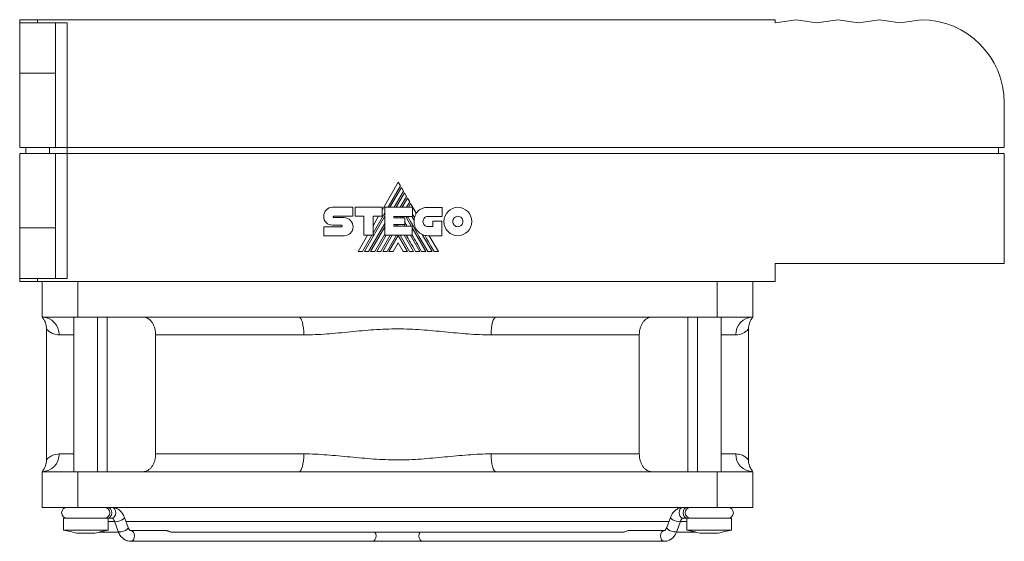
# Model space of a CAD drawing. Header units: millimetres. Extents: x 21 to 577, y 61 to 360.
# Tile 4 of 4: x 412 to 577, y 272 to 360. Entities that reach past the tile are written whole.
import ezdxf

# ---------------------------------------------------------------- set-up
doc = ezdxf.new("R2010")
doc.units = ezdxf.units.MM
doc.linetypes.add('PHANTOM', pattern=[12.7, 6.35, -1.27, 1.27, -1.27, 1.27, -1.27])
doc.layers.add('___VS___', color=7, linetype='Continuous', lineweight=15)

msp = doc.modelspace()

# ---------------------------------------------------------------- linework, layer by layer
at = {"color": 7, "linetype": 'Continuous', "lineweight": 15}
for p, q in [((411.9, 359.86), (414.9, 359.86)), ((411.9, 359.36), (411.9, 359.86)), ((417.9, 359.36), (411.9, 359.36)), ((411.9, 359.36), (411.9, 350.86)), ((414.9, 359.86), (414.9, 359.36)), ((414.9, 359.86), (538.9, 359.86)), ((417.9, 359.36), (417.9, 350.86)), ((417.9, 359.36), (419.9, 359.36)), ((419.9, 359.36), (419.9, 338.36)), ((538.9, 359.36), (538.9, 359.86)), ((542.4, 359.86), (538.9, 359.36)), ((545.9, 359.36), (542.4, 359.86)), ((549.4, 359.86), (545.9, 359.36)), ((552.9, 359.36), (549.4, 359.86)), ((556.4, 359.86), (552.9, 359.36)), ((559.9, 359.36), (556.4, 359.86)), ((563.4, 359.86), (559.9, 359.36)), ((417.9, 350.86), (411.9, 350.86)), ((411.9, 350.86), (411.9, 338.36)), ((417.9, 350.86), (417.9, 338.36)), ((577.4, 345.86), (577.4, 338.36)), ((411.9, 338.36), (417.9, 338.36)), ((412.9, 337.36), (412.9, 338.36)), ((416.9, 338.36), (416.9, 337.36)), ((417.9, 338.36), (419.9, 338.36)), ((419.9, 337.36), (419.9, 338.36)), ((419.9, 338.36), (577.4, 338.36)), ((576.4, 337.36), (576.4, 338.36)), ((411.9, 337.36), (411.9, 324.86)), ((411.9, 337.36), (417.9, 337.36)), ((417.9, 337.36), (417.9, 324.86)), ((417.9, 337.36), (419.9, 337.36)), ((419.9, 337.36), (419.9, 316.36)), ((419.9, 337.36), (577.4, 337.36)), ((577.4, 337.36), (577.4, 318.86)), ((475.53, 332.57), (472.81, 327.85)), ((473.81, 328.32), (475.9, 331.94)), ((476.06, 331.66), (474.13, 328.32)), ((474.84, 328.32), (476.41, 331.05)), ((475.9, 331.94), (475.53, 332.57)), ((476.41, 331.05), (476.06, 331.66)), ((476.57, 330.77), (475.16, 328.32)), ((475.87, 328.32), (476.93, 330.15)), ((477.09, 329.88), (476.19, 328.32)), ((476.93, 330.15), (476.57, 330.77)), ((477.45, 329.25), (477.09, 329.88)), ((464.5, 328.34), (467.92, 328.34)), ((467.92, 328.34), (467.92, 326.81)), ((468.26, 326.81), (468.26, 328.34)), ((468.26, 328.34), (472.81, 328.34)), ((472.81, 328.34), (472.81, 326.83)), ((473.27, 323.62), (473.27, 328.32)), ((473.27, 328.32), (477.91, 328.32)), ((476.92, 328.32), (477.45, 329.25)), ((477.61, 328.98), (477.23, 328.32)), ((478.56, 327.33), (477.61, 328.98)), ((477.91, 328.32), (477.91, 326.8)), ((480.5, 328.31), (482.89, 328.31)), ((482.89, 328.31), (482.89, 326.78)), ((463, 326.81), (463, 326.8)), ((464.69, 326.81), (467.92, 326.81)), ((464.7, 326.58), (466.44, 326.58)), ((469.74, 326.81), (468.26, 326.81)), ((469.74, 323.62), (469.74, 326.81)), ((469.84, 320.89), (473.27, 326.83)), ((471.29, 323.97), (473.27, 327.39)), ((472.81, 326.83), (471.29, 326.83)), ((471.29, 323.62), (471.29, 326.83)), ((472.22, 326.83), (471.29, 325.23)), ((474.81, 326.8), (477.91, 326.8)), ((474.81, 326.8), (474.81, 326.55)), ((474.81, 326.55), (476.66, 326.55)), ((475.17, 326.55), (475.31, 326.8)), ((475.89, 326.55), (476.03, 326.8)), ((476.2, 326.55), (476.35, 326.8)), ((476.66, 326.55), (476.66, 325.4)), ((476.91, 326.53), (477.07, 326.8)), ((476.91, 326.53), (477.7, 325.17)), ((477.79, 326.8), (478.19, 326.1)), ((482.89, 326.78), (480.5, 326.78)), ((417.9, 324.86), (411.9, 324.86)), ((411.9, 316.36), (411.9, 324.86)), ((417.9, 316.36), (417.9, 324.86)), ((463, 325.06), (466.01, 325.06)), ((466.01, 325.32), (464.5, 325.32)), ((470.55, 320.89), (473.27, 325.6)), ((470.88, 320.89), (473.27, 325.04)), ((474.81, 325.4), (476.66, 325.4)), ((474.81, 325.4), (474.81, 325.17)), ((474.81, 325.17), (477.89, 325.17)), ((475.09, 325.17), (475.22, 325.4)), ((475.41, 325.17), (475.54, 325.4)), ((476.53, 325.4), (476.66, 325.17)), ((477.89, 323.62), (477.89, 325.17)), ((477.89, 324.85), (480.17, 320.89)), ((480.5, 325.07), (481.33, 325.07)), ((481.33, 325.07), (481.33, 325.98)), ((481.33, 325.98), (482.84, 325.98)), ((482.84, 325.98), (482.84, 323.55)), ((466.44, 323.55), (463, 323.55)), ((470.36, 323.62), (468.79, 320.89)), ((469.52, 320.89), (471.09, 323.62)), ((469.74, 323.62), (471.29, 323.62)), ((471.58, 320.89), (473.27, 323.82)), ((471.9, 320.89), (473.47, 323.62)), ((472.61, 320.89), (474.19, 323.62)), ((472.94, 320.89), (474.51, 323.62)), ((473.27, 323.62), (477.89, 323.62)), ((473.65, 320.89), (475.22, 323.62)), ((473.97, 320.89), (475.52, 323.6)), ((477.08, 320.89), (475.52, 323.6)), ((477.41, 320.89), (475.83, 323.62)), ((476.53, 323.62), (478.11, 320.89)), ((477.56, 323.62), (479.14, 320.89)), ((479.55, 323.76), (481.2, 320.89)), ((482.84, 323.55), (480.52, 323.55)), ((482.28, 320.89), (480.74, 323.55)), ((475.52, 322.36), (474.67, 320.89)), ((475.52, 322.36), (476.37, 320.89)), ((577.4, 318.86), (538.9, 318.86)), ((538.9, 318.86), (538.9, 315.86)), ((417.9, 316.36), (411.9, 316.36)), ((411.9, 315.86), (411.9, 316.36)), ((414.9, 316.36), (414.9, 315.86)), ((419.9, 316.36), (417.9, 316.36)), ((414.9, 315.86), (411.9, 315.86)), ((414.9, 315.86), (538.9, 315.86)), ((415.65, 309.86), (415.65, 315.86)), ((421.65, 315.86), (421.65, 309.86)), ((529.15, 309.86), (529.15, 315.86)), ((535.15, 315.86), (535.15, 309.86)), ((421.65, 309.86), (415.65, 309.86)), ((421, 309.86), (421, 283.86)), ((458.84, 309.86), (421.65, 309.86)), ((425, 283.86), (425, 309.86)), ((426.61, 283.86), (426.61, 309.86)), ((491.95, 309.86), (458.84, 309.86)), ((529.15, 309.86), (491.95, 309.86)), ((524.19, 283.86), (524.19, 309.86)), ((525.8, 309.86), (525.8, 283.86)), ((535.15, 309.86), (529.15, 309.86)), ((529.8, 283.86), (529.8, 309.86)), ((416.4, 307.87), (416.4, 285.85)), ((534.4, 285.85), (534.4, 307.87)), ((459.65, 306.86), (434.75, 306.86)), ((434.75, 286.86), (434.75, 306.86)), ((516.04, 306.86), (491.15, 306.86)), ((516.04, 306.86), (516.04, 286.86)), ((434.75, 286.86), (459.65, 286.86)), ((491.15, 286.86), (516.04, 286.86)), ((415.65, 277.86), (415.65, 283.86)), ((421.65, 283.86), (415.65, 283.86)), ((421.65, 277.86), (421.65, 283.86)), ((458.84, 283.86), (421.65, 283.86)), ((491.95, 283.86), (458.84, 283.86)), ((529.15, 283.86), (491.95, 283.86)), ((529.15, 277.86), (529.15, 283.86)), ((535.15, 283.86), (529.15, 283.86)), ((535.15, 277.86), (535.15, 283.86)), ((421.65, 277.86), (415.65, 277.86)), ((529.15, 277.86), (421.65, 277.86)), ((535.15, 277.86), (529.15, 277.86)), ((419.25, 276.06), (419.25, 274.06)), ((426.75, 276.06), (419.25, 276.06)), ((426.75, 274.06), (426.75, 276.06)), ((426.75, 276.06), (427.4, 276.06)), ((427.84, 275.51), (426.75, 275.51)), ((427.82, 275.57), (428.44, 273.84)), ((427.82, 275.56), (427.82, 275.57)), ((430.13, 274.46), (429.51, 276.18)), ((521.04, 275.51), (429.75, 275.51)), ((521.28, 276.18), (520.66, 274.46)), ((522.35, 273.84), (522.98, 275.57)), ((524.05, 275.51), (522.96, 275.51)), ((523.39, 276.06), (524.05, 276.06)), ((524.05, 276.06), (524.05, 274.06)), ((531.55, 276.06), (524.05, 276.06)), ((531.55, 274.06), (531.55, 276.06)), ((426.75, 274.06), (419.25, 274.06)), ((424.5, 273.55), (421.5, 273.55)), ((425.24, 273.71), (428.46, 273.71)), ((430.13, 274.46), (430.13, 274.46)), ((436.55, 273.96), (430.55, 273.96)), ((437.43, 273.71), (513.37, 273.71)), ((520.25, 273.96), (514.24, 273.96)), ((522.39, 273.71), (525.55, 273.71)), ((531.55, 274.06), (524.05, 274.06)), ((529.3, 273.55), (526.3, 273.55)), ((430.55, 272.16), (471.15, 272.16)), ((471.15, 272.16), (479.64, 272.16)), ((479.64, 272.16), (520.25, 272.16))]:
    msp.add_line(p, q, dxfattribs=at)
at = {"color": 8, "linetype": 'Continuous', "lineweight": 15}
for p, q in [((421, 306.86), (418.54, 306.86)), ((532.25, 306.86), (529.8, 306.86)), ((418.54, 286.86), (421, 286.86)), ((529.8, 286.86), (532.25, 286.86))]:
    msp.add_line(p, q, dxfattribs=at)
at = {"color": 7, "linetype": 'Continuous', "lineweight": 15, "flags": 128}
for points in [[(481.55, 320.89), (481.07, 321.72), (480.62, 322.5), (480.29, 323.07), (479.98, 323.61)], [(458.84, 309.86), (459, 309.8), (459.15, 309.63), (459.29, 309.36), (459.41, 308.98), (459.51, 308.53), (459.58, 308.01), (459.63, 307.45), (459.65, 306.86)], [(491.95, 309.86), (491.79, 309.8), (491.64, 309.63), (491.5, 309.36), (491.38, 308.98), (491.28, 308.53), (491.21, 308.01), (491.16, 307.45), (491.15, 306.86)], [(458.84, 283.86), (459, 283.92), (459.15, 284.09), (459.29, 284.37), (459.41, 284.74), (459.51, 285.2), (459.58, 285.71), (459.63, 286.28), (459.65, 286.86)], [(491.95, 283.86), (491.79, 283.92), (491.64, 284.09), (491.5, 284.37), (491.38, 284.74), (491.28, 285.2), (491.21, 285.71), (491.16, 286.28), (491.15, 286.86)]]:
    msp.add_lwpolyline(points, dxfattribs=at)
at = {"color": 8, "linetype": 'Continuous', "lineweight": 15, "flags": 128}
for points in [[(426.73, 277.86), (426.98, 277.79), (427.18, 277.6), (427.32, 277.31), (427.37, 276.96), (427.32, 276.62), (427.18, 276.33), (426.98, 276.13), (426.73, 276.06), (426.73, 276.06)], [(427.4, 277.86), (427.65, 277.79), (427.85, 277.6), (427.99, 277.31), (428.04, 276.96), (427.99, 276.62), (427.85, 276.33), (427.65, 276.13), (427.4, 276.06), (427.4, 276.06)], [(523.39, 277.86), (523.15, 277.79), (522.94, 277.6), (522.8, 277.31), (522.75, 276.96), (522.8, 276.62), (522.94, 276.33), (523.15, 276.13), (523.39, 276.06)], [(524.06, 277.86), (523.82, 277.79), (523.61, 277.6), (523.47, 277.31), (523.42, 276.96), (523.47, 276.62), (523.61, 276.33), (523.82, 276.13), (524.06, 276.06)], [(429.51, 276.18), (429.51, 276.17), (429.47, 276.03), (429.3, 275.88), (429.03, 275.72), (428.71, 275.58), (428.38, 275.5), (428.1, 275.46), (427.89, 275.5), (427.82, 275.56)], [(521.28, 276.18), (521.28, 276.17), (521.33, 276.03), (521.49, 275.88), (521.76, 275.72), (522.08, 275.58), (522.41, 275.5), (522.7, 275.46), (522.9, 275.5), (522.97, 275.56)], [(430.13, 274.46), (430.14, 274.44), (430.09, 274.31), (429.92, 274.15), (429.66, 273.99), (429.34, 273.86), (429.01, 273.77), (428.72, 273.74), (428.52, 273.77), (428.44, 273.84)], [(430.55, 273.96), (430.79, 273.89), (431, 273.7), (431.13, 273.41), (431.18, 273.06), (431.13, 272.72), (431, 272.43), (430.79, 272.23), (430.55, 272.16), (430.54, 272.16)], [(471.59, 273.71), (471.6, 273.7), (471.74, 273.41), (471.79, 273.06), (471.74, 272.72), (471.6, 272.43), (471.4, 272.23), (471.15, 272.16)], [(479.2, 273.71), (479.19, 273.7), (479.05, 273.41), (479, 273.06), (479.05, 272.72), (479.19, 272.43), (479.39, 272.23), (479.64, 272.16)], [(520.25, 273.96), (520, 273.89), (519.8, 273.7), (519.66, 273.41), (519.61, 273.06), (519.66, 272.72), (519.8, 272.43), (520, 272.23), (520.25, 272.16), (520.25, 272.16)], [(520.66, 274.46), (520.65, 274.44), (520.7, 274.31), (520.87, 274.15), (521.13, 273.99), (521.45, 273.86), (521.78, 273.77), (522.07, 273.74), (522.27, 273.77), (522.35, 273.84)]]:
    msp.add_lwpolyline(points, dxfattribs=at)
at = {"color": 7, "linetype": 'Continuous', "lineweight": 15}
for centre, radius, start, end in [((563.4, 345.86), 14, 0, 90), ((480.52, 325.88), 2.34, 174.6401, 270), ((480.79, 325.99), 2.6, 149.0381, 166.8386), ((415.59, 306.92), 2.95, 358.9608, 88.9217), ((535.2, 306.92), 2.95, 91.0783, 181.0391), ((415.59, 286.81), 2.95, 271.0784, 1.0391), ((535.2, 286.81), 2.95, 178.9609, 268.9216), ((419.85, 276.96), 0.9, 90, 270), ((426.15, 276.96), 0.9, 270, 90), ((524.65, 276.96), 0.9, 90, 270), ((530.95, 276.96), 0.9, 270, 90)]:
    msp.add_arc(centre, radius, start, end, dxfattribs=at)
for centre, major_axis, start_param, end_param in [((436.1, 289.99), (37.09, 0), 4.240514, 4.307519), ((409.89, 289.99), (-37.09, 0), 1.975667, 2.042672), ((540.9, 289.99), (37.09, 0), 4.240514, 4.307519), ((514.69, 289.99), (-37.09, 0), 1.975667, 2.042672)]:
    msp.add_ellipse(centre, major_axis=major_axis, ratio=0.482188, start_param=start_param, end_param=end_param, dxfattribs=at)
for points in [[(463, 326.81), (463, 327.23), (463.17, 327.61), (463.44, 327.89)], [(463.44, 327.89), (463.71, 328.17), (464.08, 328.34), (464.5, 328.34)], [(478.83, 327.67), (479.21, 328.07), (479.77, 328.31), (480.5, 328.31)], [(483.9, 327.63), (484.32, 328.06), (484.9, 328.33), (485.54, 328.33)], [(485.54, 328.33), (486.19, 328.33), (486.77, 328.06), (487.2, 327.62)], [(463.39, 325.74), (463.14, 325.99), (462.99, 326.34), (463, 326.8)], [(464.64, 326.78), (464.61, 326.76), (464.6, 326.72), (464.6, 326.68)], [(464.6, 326.68), (464.6, 326.65), (464.61, 326.63), (464.63, 326.61)], [(464.63, 326.61), (464.65, 326.59), (464.67, 326.58), (464.7, 326.58)], [(464.69, 326.81), (464.67, 326.81), (464.65, 326.8), (464.64, 326.78)], [(466.44, 326.58), (466.85, 326.58), (467.23, 326.4), (467.5, 326.11)], [(467.5, 326.11), (467.77, 325.83), (467.94, 325.43), (467.94, 325.01)], [(480.5, 320.89), (478.32, 324.65), (477.18, 326.62), (477.08, 326.8)], [(478.26, 326.58), (478.12, 326.82), (478.01, 327.02), (477.91, 327.18)], [(478.19, 326.1), (478.2, 326.27), (478.22, 326.43), (478.26, 326.58)], [(478.56, 327.33), (478.64, 327.45), (478.72, 327.56), (478.83, 327.67)], [(479.92, 326.53), (479.77, 326.38), (479.68, 326.16), (479.68, 325.93)], [(480.5, 326.78), (480.28, 326.78), (480.07, 326.69), (479.92, 326.53)], [(483.21, 325.93), (483.21, 326.59), (483.47, 327.19), (483.9, 327.63)], [(484.95, 326.55), (484.79, 326.39), (484.7, 326.17), (484.7, 325.93)], [(485.54, 326.81), (485.31, 326.81), (485.1, 326.71), (484.95, 326.55)], [(486.15, 326.55), (485.99, 326.71), (485.78, 326.81), (485.54, 326.81)], [(486.4, 325.93), (486.4, 326.17), (486.3, 326.39), (486.15, 326.55)], [(487.2, 327.62), (487.62, 327.19), (487.88, 326.59), (487.88, 325.93)], [(464.5, 325.32), (464.07, 325.33), (463.67, 325.47), (463.39, 325.74)], [(466.07, 325.28), (466.06, 325.3), (466.03, 325.32), (466.01, 325.32)], [(466.01, 325.06), (466.03, 325.06), (466.06, 325.07), (466.08, 325.09)], [(466.11, 325.18), (466.11, 325.22), (466.1, 325.25), (466.07, 325.28)], [(466.08, 325.09), (466.1, 325.12), (466.11, 325.15), (466.11, 325.18)], [(467.94, 325.01), (467.94, 324.59), (467.78, 324.23), (467.51, 323.97)], [(476.99, 325.17), (476.85, 325.42), (476.74, 325.62), (476.66, 325.76)], [(479.68, 325.93), (479.68, 325.69), (479.77, 325.47), (479.92, 325.32)], [(479.92, 325.32), (480.07, 325.16), (480.28, 325.07), (480.5, 325.07)], [(483.89, 324.23), (483.47, 324.67), (483.21, 325.27), (483.21, 325.93)], [(484.7, 325.93), (484.7, 325.68), (484.79, 325.46), (484.95, 325.3)], [(484.95, 325.3), (485.1, 325.15), (485.31, 325.05), (485.54, 325.05)], [(485.54, 325.05), (485.78, 325.05), (485.99, 325.15), (486.15, 325.31)], [(486.15, 325.31), (486.3, 325.47), (486.4, 325.69), (486.4, 325.93)], [(487.88, 325.93), (487.88, 325.27), (487.62, 324.67), (487.2, 324.24)], [(467.51, 323.97), (467.24, 323.71), (466.86, 323.55), (466.44, 323.55)], [(478.43, 320.89), (477.77, 322.04), (477.25, 322.95), (476.86, 323.62)], [(479.46, 320.89), (478.84, 321.98), (478.31, 322.89), (477.89, 323.62)], [(485.54, 323.53), (484.9, 323.53), (484.32, 323.8), (483.89, 324.23)], [(487.2, 324.24), (486.77, 323.8), (486.19, 323.53), (485.54, 323.53)]]:
    msp.add_open_spline(points, degree=3, dxfattribs=at)
for points, knots in [([(415.71, 309.78), (415.72, 309.77), (415.74, 309.75), (415.79, 309.68), (415.88, 309.57), (416.01, 309.35), (416.17, 309.05), (416.32, 308.6), (416.41, 308.18), (416.39, 307.91), (416.38, 307.87)], [0, 0, 0, 0, 0.167526, 0.337625, 0.474789, 0.543264, 0.647454, 0.768165, 0.962903, 1, 1, 1, 1]), ([(415.77, 309.8), (415.78, 309.8), (415.83, 309.8), (415.82, 309.8), (415.82, 309.8)], [0, 0, 0, 0, 0.289387, 1, 1, 1, 1]), ([(434.75, 306.86), (434.75, 307.06), (434.74, 307.26), (434.68, 307.64), (434.64, 307.83), (434.54, 308.19), (434.47, 308.37), (434.32, 308.69), (434.23, 308.85), (434.03, 309.12), (433.92, 309.25), (433.69, 309.47), (433.57, 309.56), (433.31, 309.71), (433.18, 309.77), (432.9, 309.84), (432.77, 309.86), (432.63, 309.86)], [0, 0, 0, 0, 0.125, 0.125, 0.25, 0.25, 0.375, 0.375, 0.5, 0.5, 0.625, 0.625, 0.75, 0.75, 0.875, 0.875, 1, 1, 1, 1]), ([(518.16, 309.86), (518.02, 309.86), (517.88, 309.84), (517.61, 309.77), (517.48, 309.71), (517.22, 309.56), (517.1, 309.47), (516.87, 309.25), (516.76, 309.12), (516.56, 308.84), (516.48, 308.69), (516.32, 308.37), (516.26, 308.19), (516.15, 307.83), (516.11, 307.64), (516.05, 307.26), (516.04, 307.06), (516.04, 306.86)], [0, 0, 0, 0, 0.125, 0.125, 0.25, 0.25, 0.375, 0.375, 0.5, 0.5, 0.625, 0.625, 0.75, 0.75, 0.875, 0.875, 1, 1, 1, 1]), ([(534.4, 307.87), (534.4, 307.88), (534.38, 308.06), (534.43, 308.39), (534.53, 308.81), (534.67, 309.14), (534.79, 309.38), (534.88, 309.52), (534.95, 309.61), (535.01, 309.69), (535.05, 309.75), (535.07, 309.77), (535.08, 309.78)], [0, 0, 0, 0, 0.011346, 0.15802, 0.287424, 0.396415, 0.480707, 0.542836, 0.605246, 0.701106, 0.866235, 1, 1, 1, 1]), ([(534.98, 309.8), (534.97, 309.8), (534.96, 309.8), (535.01, 309.8), (535.03, 309.8)], [0, 0, 0, 0, 0.573251, 1, 1, 1, 1]), ([(491.15, 306.86), (489.86, 306.86), (488.56, 306.93), (485.97, 307.12), (484.67, 307.25), (482.06, 307.5), (480.75, 307.63), (478.11, 307.82), (476.78, 307.88), (474.1, 307.88), (472.77, 307.82), (470.11, 307.64), (468.79, 307.51), (466.15, 307.25), (464.84, 307.13), (462.23, 306.93), (460.94, 306.86), (459.65, 306.86)], [0, 0, 0, 0, 0.125, 0.125, 0.25, 0.25, 0.375, 0.375, 0.5, 0.5, 0.625, 0.625, 0.75, 0.75, 0.875, 0.875, 1, 1, 1, 1]), ([(432.63, 283.86), (432.77, 283.86), (432.91, 283.88), (433.18, 283.96), (433.31, 284.02), (433.57, 284.17), (433.69, 284.26), (433.92, 284.48), (434.03, 284.6), (434.23, 284.88), (434.32, 285.03), (434.47, 285.36), (434.54, 285.53), (434.64, 285.89), (434.68, 286.08), (434.74, 286.47), (434.75, 286.66), (434.75, 286.86)], [0, 0, 0, 0, 0.125, 0.125, 0.25, 0.25, 0.375, 0.375, 0.5, 0.5, 0.625, 0.625, 0.75, 0.75, 0.875, 0.875, 1, 1, 1, 1]), ([(459.65, 286.86), (460.94, 286.86), (462.23, 286.79), (464.82, 286.6), (466.12, 286.47), (468.74, 286.22), (470.05, 286.09), (472.69, 285.91), (474.02, 285.85), (476.7, 285.85), (478.03, 285.9), (480.69, 286.09), (482.01, 286.22), (484.65, 286.47), (485.95, 286.6), (488.56, 286.79), (489.85, 286.86), (491.15, 286.86)], [0, 0, 0, 0, 0.125, 0.125, 0.25, 0.25, 0.375, 0.375, 0.5, 0.5, 0.625, 0.625, 0.75, 0.75, 0.875, 0.875, 1, 1, 1, 1]), ([(516.04, 286.86), (516.04, 286.66), (516.05, 286.47), (516.11, 286.09), (516.15, 285.89), (516.26, 285.53), (516.32, 285.36), (516.48, 285.03), (516.57, 284.88), (516.76, 284.6), (516.87, 284.48), (517.1, 284.26), (517.22, 284.17), (517.48, 284.02), (517.61, 283.96), (517.89, 283.88), (518.02, 283.86), (518.16, 283.86)], [0, 0, 0, 0, 0.125, 0.125, 0.25, 0.25, 0.375, 0.375, 0.5, 0.5, 0.625, 0.625, 0.75, 0.75, 0.875, 0.875, 1, 1, 1, 1]), ([(416.39, 285.85), (416.39, 285.84), (416.41, 285.66), (416.36, 285.34), (416.26, 284.92), (416.12, 284.59), (416, 284.35), (415.91, 284.21), (415.84, 284.11), (415.78, 284.03), (415.74, 283.98), (415.72, 283.96), (415.72, 283.95)], [0, 0, 0, 0, 0.010878, 0.157621, 0.287085, 0.396127, 0.480461, 0.542618, 0.605058, 0.700963, 0.866169, 1, 1, 1, 1]), ([(535.08, 283.95), (535.07, 283.96), (535.06, 283.97), (535, 284.04), (534.92, 284.16), (534.78, 284.38), (534.63, 284.67), (534.47, 285.13), (534.38, 285.54), (534.4, 285.81), (534.41, 285.85)], [0, 0, 0, 0, 0.167601, 0.337778, 0.475006, 0.543511, 0.647749, 0.768514, 0.963342, 1, 1, 1, 1]), ([(415.82, 283.93), (415.82, 283.93), (415.83, 283.93), (415.78, 283.93), (415.76, 283.93)], [0, 0, 0, 0, 0.573274, 1, 1, 1, 1]), ([(535.03, 283.93), (535.01, 283.93), (534.96, 283.92), (534.97, 283.93), (534.97, 283.93)], [0, 0, 0, 0, 0.289415, 1, 1, 1, 1]), ([(429.51, 276.18), (429.45, 276.31), (429.3, 276.68), (428.95, 277.18), (428.44, 277.59), (427.92, 277.82), (427.56, 277.85), (427.4, 277.86)], [0, 0, 0, 0, 0.1413186, 0.3936519, 0.6153139, 0.8293577, 1, 1, 1, 1]), ([(523.39, 277.86), (523.24, 277.85), (522.89, 277.83), (522.37, 277.61), (521.88, 277.21), (521.51, 276.72), (521.35, 276.35), (521.28, 276.18)], [0, 0, 0, 0, 0.158361, 0.37682, 0.595757, 0.822475, 1, 1, 1, 1]), ([(427.4, 276.06), (427.41, 276.06), (427.43, 276.06), (427.51, 276.03), (427.68, 275.87), (427.77, 275.67), (427.82, 275.57)], [0, 0, 0, 0, 0.156263, 0.47356, 0.733478, 1, 1, 1, 1]), ([(522.98, 275.57), (523, 275.63), (523.06, 275.78), (523.2, 275.97), (523.34, 276.06), (523.37, 276.06), (523.39, 276.06)], [0, 0, 0, 0, 0.147694, 0.403886, 0.669247, 1, 1, 1, 1]), ([(428.44, 273.84), (428.49, 273.71), (428.64, 273.34), (429, 272.85), (429.5, 272.43), (430.03, 272.2), (430.39, 272.17), (430.55, 272.16)], [0, 0, 0, 0, 0.141318, 0.393652, 0.615315, 0.829358, 1, 1, 1, 1]), ([(430.55, 273.96), (430.54, 273.96), (430.51, 273.96), (430.44, 273.99), (430.27, 274.15), (430.18, 274.36), (430.13, 274.46)], [0, 0, 0, 0, 0.156263, 0.47356, 0.733479, 1, 1, 1, 1]), ([(436.86, 273.89), (436.8, 273.91), (436.68, 273.95), (436.59, 273.96), (436.55, 273.96)], [0, 0, 0, 0, 0.535156, 1, 1, 1, 1]), ([(437.48, 273.72), (437.48, 273.72), (437.44, 273.7), (437.33, 273.72), (437.16, 273.76), (436.99, 273.84), (436.89, 273.87), (436.86, 273.89)], [0, 0, 0, 0, 0.002462, 0.279309, 0.564327, 0.841992, 1, 1, 1, 1]), ([(514.24, 273.96), (514.22, 273.96), (514.15, 273.96), (513.99, 273.91), (513.81, 273.84), (513.62, 273.76), (513.46, 273.72), (513.34, 273.7), (513.31, 273.72), (513.3, 273.72)], [0, 0, 0, 0, 0.097262, 0.279931, 0.457943, 0.628274, 0.799247, 0.978494, 1, 1, 1, 1]), ([(520.66, 274.46), (520.63, 274.4), (520.57, 274.24), (520.43, 274.06), (520.3, 273.96), (520.26, 273.96), (520.25, 273.96)], [0, 0, 0, 0, 0.147694, 0.403887, 0.669246, 1, 1, 1, 1]), ([(520.25, 272.16), (520.39, 272.17), (520.74, 272.2), (521.26, 272.42), (521.75, 272.81), (522.12, 273.3), (522.28, 273.68), (522.35, 273.84)], [0, 0, 0, 0, 0.1583622, 0.3768221, 0.5957552, 0.8224747, 1, 1, 1, 1])]:
    msp.add_open_spline(points, degree=3, knots=knots, dxfattribs=at)
at = {"color": 8, "linetype": 'Continuous', "lineweight": 15}
for points, knots in [([(418.54, 306.86), (418.2, 306.9), (417.54, 306.98), (416.89, 307.39), (416.47, 307.78), (416.42, 307.84), (416.4, 307.87)], [0, 0, 0, 0, 0.251431, 0.50307, 0.759434, 1, 1, 1, 1]), ([(534.39, 307.87), (534.39, 307.87), (534.43, 307.92), (534.3, 307.77), (534, 307.47), (533.37, 307.01), (532.63, 306.91), (532.25, 306.86)], [0, 0, 0, 0, 0.015604, 0.221989, 0.429531, 0.713759, 1, 1, 1, 1]), ([(416.4, 285.85), (416.42, 285.87), (416.44, 285.91), (416.77, 286.24), (417.39, 286.7), (418.15, 286.81), (418.54, 286.86)], [0, 0, 0, 0, 0.197806, 0.412566, 0.705208, 1, 1, 1, 1]), ([(532.25, 286.86), (532.58, 286.83), (533.22, 286.75), (533.88, 286.35), (534.27, 286), (534.43, 285.81), (534.39, 285.85), (534.39, 285.85)], [0, 0, 0, 0, 0.243814, 0.48782, 0.736192, 0.984397, 1, 1, 1, 1])]:
    msp.add_open_spline(points, degree=3, knots=knots, dxfattribs=at)
at = {"layer": '___VS___', "linetype": 'PHANTOM'}
for p, q in [((463, 325.06), (463, 323.55)), ((468.79, 320.89), (469.52, 320.89)), ((469.84, 320.89), (470.55, 320.89)), ((470.88, 320.89), (471.58, 320.89)), ((471.9, 320.89), (472.61, 320.89)), ((472.94, 320.89), (473.65, 320.89)), ((473.97, 320.89), (474.67, 320.89)), ((476.37, 320.89), (477.08, 320.89)), ((477.41, 320.89), (478.11, 320.89)), ((478.43, 320.89), (479.14, 320.89)), ((479.46, 320.89), (480.17, 320.89)), ((480.5, 320.89), (481.2, 320.89)), ((481.55, 320.89), (482.28, 320.89))]:
    msp.add_line(p, q, dxfattribs=at)

doc.saveas('drawing.dxf')
